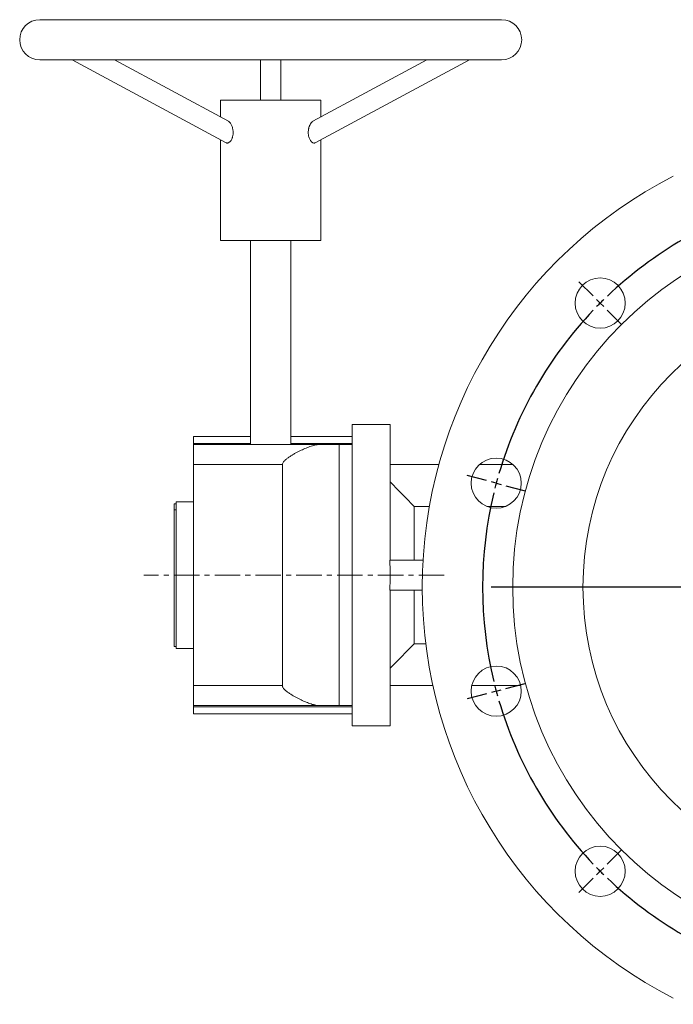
# Model space of a CAD drawing. Header units: millimetres. Extents: x -125 to 991, y -186 to 735.
# Tile 3 of 5: x -125 to 200, y 245 to 735. Entities that reach past the tile are written whole.
import ezdxf

# ---------------------------------------------------------------- set-up
doc = ezdxf.new("R2010")
doc.units = ezdxf.units.MM
doc.linetypes.add('CENTERX2', pattern=[20.32, 12.7, -2.54, 2.54, -2.54])
doc.layers.add('FORMAT', color=7, linetype='Continuous')

# ---------------------------------------------------------------- blocks, each defined once
blk = doc.blocks.new('SW_CENTERMARKSYMBOL_0')
at = {"layer": 'FORMAT', "color": 0}
for p, q in [((-104.82, 4.83), (-107.41, 14.49)), ((1.29, 4.83), (3.88, 14.49)), ((-103.53, 0), (-104.17, 2.41)), ((-51.76, -188.19), (-51.76, 2.5)), ((0, 0), (-0.65, -2.41)), ((0, 0), (0.65, 2.41)), ((-103.53, 0), (-102.88, -2.41)), ((-102.23, -4.83), (-99.65, -14.49)), ((-1.29, -4.83), (-3.88, -14.49)), ((-196.72, -48.23), (-203.79, -41.16)), ((93.19, -48.23), (100.26, -41.16)), ((-193.19, -51.76), (-194.95, -50)), ((-193.19, -51.76), (-191.42, -53.53)), ((89.66, -51.76), (87.89, -53.53)), ((89.66, -51.76), (91.43, -50)), ((-189.65, -55.3), (-182.58, -62.37)), ((86.12, -55.3), (79.05, -62.37)), ((-249.78, -140.13), (-259.44, -137.54)), ((-244.95, -141.42), (-247.36, -140.77)), ((-244.95, -141.42), (-242.53, -142.07)), ((141.42, -141.42), (139.01, -142.07)), ((141.42, -141.42), (143.84, -140.77)), ((146.25, -140.13), (155.91, -137.54)), ((-240.12, -142.72), (-230.46, -145.3)), ((136.59, -142.72), (126.93, -145.3)), ((-51.76, -193.19), (-51.76, -190.69)), ((-56.76, -193.19), (-247.45, -193.19)), ((-51.76, -193.19), (-54.26, -193.19)), ((-51.76, -193.19), (-51.76, -195.69)), ((-51.76, -193.19), (-49.26, -193.19)), ((-46.76, -193.19), (143.92, -193.19)), ((-51.76, -198.19), (-51.76, -388.87)), ((-244.95, -244.95), (-247.36, -245.6)), ((-244.95, -244.95), (-242.53, -244.3)), ((-240.12, -243.65), (-230.46, -241.07)), ((136.59, -243.65), (126.93, -241.07)), ((141.42, -244.95), (139.01, -244.3)), ((141.42, -244.95), (143.84, -245.6)), ((-249.78, -246.24), (-259.44, -248.83)), ((146.25, -246.24), (155.91, -248.83)), ((-189.65, -331.07), (-182.58, -324)), ((86.12, -331.07), (79.05, -324)), ((-193.19, -334.61), (-191.42, -332.84)), ((89.66, -334.61), (87.89, -332.84)), ((-196.72, -338.14), (-203.79, -345.21)), ((-193.19, -334.61), (-194.95, -336.37)), ((89.66, -334.61), (91.43, -336.37)), ((93.19, -338.14), (100.26, -345.21)), ((-102.23, -381.54), (-99.65, -371.88)), ((-1.29, -381.54), (-3.88, -371.88)), ((-103.53, -386.37), (-104.17, -388.79)), ((-103.53, -386.37), (-102.88, -383.96)), ((0, -386.37), (-0.65, -383.96)), ((0, -386.37), (0.65, -388.79)), ((-104.82, -391.2), (-107.41, -400.86)), ((1.29, -391.2), (3.88, -400.86))]:
    blk.add_line(p, q, dxfattribs=at)
for start, end in [(76.4324, 103.5676), (104.2838, 105), (75, 75.7162), (74.2838, 75), (106.4324, 133.5676), (105, 105.7162), (46.4324, 73.5676), (135, 135.7162), (134.2838, 135), (45, 45.7162), (44.2838, 45), (136.4324, 163.5676), (16.4324, 43.5676), (165, 165.7162), (164.2838, 165), (15, 15.7162), (14.2838, 15), (166.4324, 193.5676), (346.4324, 13.5676), (194.2838, 195), (195, 195.7162), (344.2838, 345), (345, 345.7162), (196.4324, 223.5676), (316.4324, 343.5676), (224.2838, 225), (315, 315.7162), (225, 225.7162), (226.4324, 253.5676), (286.4324, 313.5676), (314.2838, 315), (254.2838, 255), (255, 255.7162), (284.2838, 285), (285, 285.7162), (256.4324, 283.5676)]:
    blk.add_arc((-51.76, -193.19), 200, start, end, dxfattribs=at)

msp = doc.modelspace()

# ---------------------------------------------------------------- linework, layer by layer
at = {"color": 7, "linetype": 'Continuous', "lineweight": 15}
for p, q in [((114.875, 735.444), (-115.125, 735.444)), ((-115.125, 715.444), (114.875, 715.444)), ((-99.045, 715.444), (-22.347, 674.146)), ((-21.153, 684.861), (-77.952, 715.444)), ((-5.125, 715.444), (-5.125, 695.444)), ((4.875, 695.444), (4.875, 715.444)), ((77.702, 715.444), (20.902, 684.861)), ((22.097, 674.146), (98.795, 715.444)), ((-25.125, 695.444), (-25.125, 687)), ((-25.125, 695.444), (24.875, 695.444)), ((24.875, 687), (24.875, 695.444)), ((-25.125, 675.642), (-25.125, 625.444)), ((24.875, 625.444), (24.875, 675.642)), ((-25.125, 625.444), (24.875, 625.444)), ((-10.125, 625.444), (-10.125, 523.944)), ((9.875, 523.944), (9.875, 625.444)), ((59.375, 533.944), (40.375, 533.944)), ((40.375, 523.944), (40.375, 533.944)), ((59.375, 466.444), (59.375, 533.944)), ((-10.125, 527.944), (-38.625, 527.944)), ((-38.625, 524.451), (-38.625, 527.944)), ((40.375, 527.944), (9.875, 527.944)), ((-38.625, 523.944), (-38.625, 524.451)), ((-38.625, 523.944), (24.659, 523.944)), ((-38.625, 513.944), (-38.625, 523.944)), ((24.659, 523.944), (34.055, 523.944)), ((34.055, 393.944), (34.055, 523.944)), ((34.055, 523.944), (40.375, 523.944)), ((40.375, 523.944), (40.375, 490.583)), ((-38.625, 403.944), (-38.625, 513.944)), ((5.727, 403.944), (5.727, 513.944)), ((59.375, 513.944), (83.612, 513.944)), ((103.767, 513.944), (120.613, 513.944)), ((-38.625, 495.444), (-47.125, 495.444)), ((-47.125, 458.944), (-47.125, 495.444)), ((-47.125, 494.444), (-48.125, 494.444)), ((-48.125, 491.375), (-48.125, 494.444)), ((-48.125, 491.375), (-47.125, 491.375)), ((-48.125, 423.444), (-48.125, 491.375)), ((40.375, 427.306), (40.375, 490.583)), ((71.375, 493.131), (71.375, 466.444)), ((78.913, 493.131), (71.375, 493.131)), ((116.904, 493.131), (107.475, 493.131)), ((75.771, 466.444), (59.163, 466.444)), ((-47.125, 422.444), (-47.125, 458.944)), ((75.38, 451.444), (59.163, 451.444)), ((59.375, 383.944), (59.375, 451.444)), ((71.375, 451.444), (71.375, 424.757)), ((40.375, 427.306), (40.375, 393.944)), ((-48.125, 423.444), (-47.125, 423.444)), ((-47.125, 422.444), (-38.625, 422.444)), ((71.375, 424.757), (77.109, 424.757)), ((-38.625, 393.944), (-38.625, 403.944)), ((59.375, 403.944), (80.655, 403.944)), ((99.999, 403.944), (124.38, 403.944)), ((24.659, 393.944), (-38.625, 393.944)), ((-38.625, 393.438), (-38.625, 393.944)), ((-38.625, 389.944), (-38.625, 393.438)), ((34.055, 393.944), (24.659, 393.944)), ((40.375, 393.944), (34.055, 393.944)), ((40.375, 383.944), (40.375, 393.944)), ((-38.625, 389.944), (40.375, 389.944)), ((40.375, 383.944), (59.375, 383.944))]:
    msp.add_line(p, q, dxfattribs=at)
at = {"color": 8, "linetype": 'Continuous', "lineweight": 0}
for p, q in [((-38.625, 524.451), (-10.125, 524.451)), ((9.875, 524.451), (40.375, 524.451)), ((5.727, 513.944), (-38.625, 513.944)), ((-38.625, 403.944), (5.727, 403.944)), ((-38.625, 393.438), (40.375, 393.438))]:
    msp.add_line(p, q, dxfattribs=at)
at = {"color": 7, "linetype": 'Continuous', "lineweight": 15}
for centre, radius in [((305.375, 452.944), 185), ((163.954, 594.366), 12.5), ((305.375, 452.944), 150), ((112.19, 504.708), 12.5), ((112.19, 401.18), 12.5), ((163.954, 311.523), 12.5)]:
    msp.add_circle(centre, radius, dxfattribs=at)
for centre, radius, start, end in [((-115.125, 725.444), 10, 90, 270), ((114.875, 725.444), 10, 270, 90), ((305.375, 452.944), 230, 117.16289, 242.83711)]:
    msp.add_arc(centre, radius, start, end, dxfattribs=at)
msp.add_ellipse((17.121, 458.944), major_axis=(0, 75), ratio=0.5633803, start_param=4.6122216, end_param=4.8125564, dxfattribs=at)
for points, knots in [([(-21.158, 684.851), (-21.114, 684.831), (-20.947, 684.753), (-20.657, 684.504), (-20.299, 684.114), (-19.946, 683.601), (-19.614, 682.978), (-19.308, 682.22), (-19.058, 681.351), (-18.915, 680.543), (-18.852, 679.869), (-18.833, 679.342), (-18.845, 678.809), (-18.889, 678.289), (-18.962, 677.79), (-19.061, 677.311), (-19.191, 676.843), (-19.388, 676.279), (-19.682, 675.649), (-20.081, 675.04), (-20.516, 674.561), (-20.953, 674.231), (-21.395, 674.033), (-21.813, 673.984), (-22.133, 674.027), (-22.295, 674.132), (-22.339, 674.161)], [0, 0, 0, 0, 0.01546839, 0.05814507, 0.10247472, 0.14778248, 0.19887129, 0.25107708, 0.31003169, 0.3704755, 0.40196441, 0.43345081, 0.4659419, 0.49842983, 0.52840427, 0.55837598, 0.58941645, 0.62045576, 0.67457237, 0.7304986, 0.78093838, 0.83292437, 0.88200547, 0.9325306, 0.98128487, 1, 1, 1, 1]), ([(18.588, 679.282), (18.599, 679.626), (18.616, 680.147), (18.716, 680.829), (18.848, 681.496), (19.034, 682.136), (19.264, 682.732), (19.459, 683.155), (19.67, 683.543), (19.898, 683.898), (20.143, 684.22), (20.437, 684.529), (20.695, 684.754), (20.864, 684.83), (20.908, 684.85)], [0, 0, 0, 0, 0.14226917, 0.21556128, 0.28885505, 0.43108668, 0.50435097, 0.57761032, 0.64804804, 0.71847673, 0.79166457, 0.86483908, 0.96511866, 1, 1, 1, 1]), ([(22.089, 674.161), (22.025, 674.123), (21.838, 674.014), (21.493, 673.982), (21.069, 674.058), (20.638, 674.272), (20.21, 674.616), (19.806, 675.076), (19.437, 675.648), (19.121, 676.311), (18.867, 677.06), (18.7, 677.82), (18.605, 678.568), (18.594, 679.043), (18.588, 679.282)], [0, 0, 0, 0, 0.0471789, 0.1369946, 0.2236619, 0.3128429, 0.3995269, 0.4886909, 0.5759966, 0.6657177, 0.7552809, 0.8471724, 0.9229931, 1, 1, 1, 1]), ([(24.659, 523.944), (23.93, 523.944), (23.179, 523.861), (21.631, 523.57), (20.835, 523.363), (19.606, 522.976), (19.191, 522.834), (18.361, 522.532), (17.945, 522.37), (16.69, 521.86), (15.847, 521.484), (14.147, 520.669), (13.29, 520.231), (11.998, 519.524), (11.565, 519.28), (10.704, 518.777), (10.275, 518.518), (9.424, 517.978), (9, 517.698), (8.17, 517.11), (7.76, 516.802), (7.175, 516.303), (6.986, 516.131), (6.623, 515.768), (6.45, 515.577), (6.135, 515.163), (5.996, 514.943), (5.789, 514.462), (5.727, 514.209), (5.727, 513.944)], [0, 0, 0, 0, 0.125, 0.125, 0.25, 0.25, 0.3125, 0.3125, 0.375, 0.375, 0.5, 0.5, 0.625, 0.625, 0.6875, 0.6875, 0.75, 0.75, 0.8125, 0.8125, 0.875, 0.875, 0.90625, 0.90625, 0.9375, 0.9375, 0.96875, 0.96875, 1, 1, 1, 1]), ([(5.727, 403.944), (5.727, 403.811), (5.743, 403.681), (5.8, 403.426), (5.843, 403.3), (5.999, 402.938), (6.139, 402.719), (6.457, 402.303), (6.632, 402.111), (6.996, 401.748), (7.186, 401.576), (7.771, 401.078), (8.181, 400.77), (9.013, 400.182), (9.434, 399.904), (10.703, 399.1), (11.557, 398.605), (13.266, 397.67), (14.121, 397.232), (15.83, 396.412), (16.687, 396.03), (18.366, 395.346), (19.191, 395.044), (20.812, 394.533), (21.608, 394.323), (23.174, 394.028), (23.932, 393.944), (24.659, 393.944)], [0, 0, 0, 0, 0.015625, 0.015625, 0.03125, 0.03125, 0.0625, 0.0625, 0.09375, 0.09375, 0.125, 0.125, 0.1875, 0.1875, 0.25, 0.25, 0.375, 0.375, 0.5, 0.5, 0.625, 0.625, 0.75, 0.75, 0.875, 0.875, 1, 1, 1, 1])]:
    msp.add_open_spline(points, degree=3, knots=knots, dxfattribs=at)
for points in [[(71.375, 493.131), (67.387, 497.214), (63.384, 501.281), (59.375, 505.342)], [(59.375, 412.546), (63.384, 416.608), (67.387, 420.675), (71.375, 424.757)]]:
    msp.add_open_spline(points, degree=3, dxfattribs=at)
at = {"layer": 'FORMAT', "color": 7, "linetype": 'CENTERX2', "lineweight": 0}
msp.add_line((86.276, 458.944), (-63.37, 458.944), dxfattribs=at)

# ---------------------------------------------------------------- block references
at = {"layer": 'FORMAT', "color": 7}
msp.add_blockref('SW_CENTERMARKSYMBOL_0', (357.139, 646.129), dxfattribs=at)

doc.saveas('drawing.dxf')
